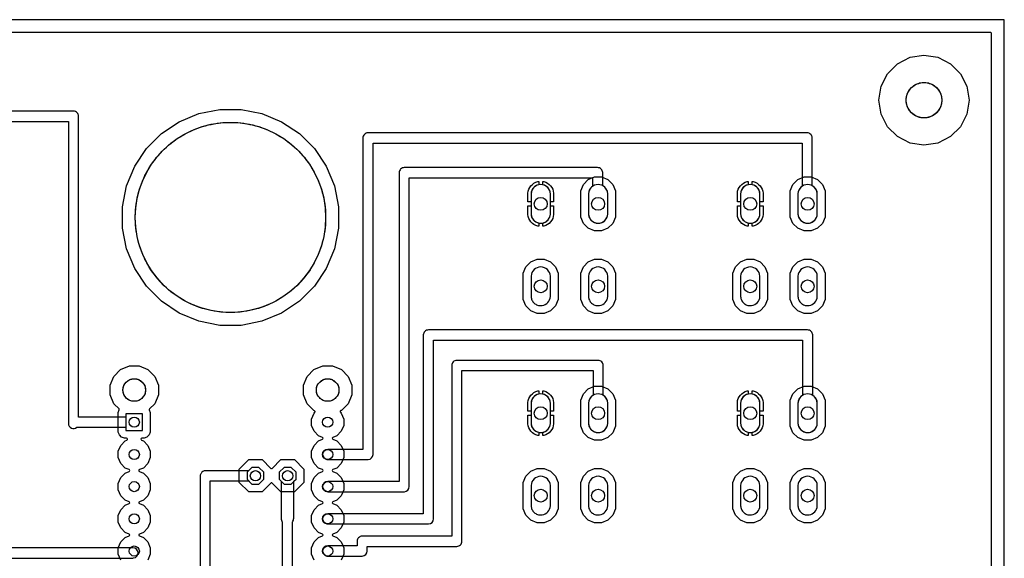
# Model space of a CAD drawing. Header units: millimetres. Extents: x 0 to 127, y 0 to 102.
# Tile 4 of 4: x 49 to 127, y 59 to 102. Entities that reach past the tile are written whole.
import ezdxf

# ---------------------------------------------------------------- set-up
doc = ezdxf.new("R2010")
doc.units = ezdxf.units.MM

msp = doc.modelspace()

# ---------------------------------------------------------------- linework, layer by layer
at = {"layer": '16_copper'}
for points in [[(125.893, 1.017, 0.392588), (125.964, 1.092), (125.964, 100.508, 0.414214), (125.888, 100.584), (1.092, 100.584, 0.414214), (1.016, 100.508), (1.016, 1.092, 0.414214), (1.092, 1.016), (125.888, 1.016)], [(89.433, 87.224), (89.433, 87.913), (89.458, 88.071), (89.508, 88.223), (89.58, 88.366), (89.674, 88.495), (89.788, 88.608), (89.917, 88.702), (90.059, 88.775), (90.211, 88.824), (90.297, 88.838), (90.297, 88.58, 0.342624), (89.687, 87.871), (89.687, 87.224)], [(91.211, 87.224), (91.211, 87.871, 0.342626), (90.602, 88.58), (90.602, 88.838), (90.687, 88.824), (90.839, 88.775), (90.982, 88.702), (91.111, 88.608), (91.224, 88.495), (91.318, 88.366), (91.391, 88.223), (91.44, 88.071), (91.465, 87.913), (91.465, 87.224)], [(95.083, 85.555, 0.357806), (95.733, 86.272), (95.733, 87.871, 0.95208), (94.209, 87.871), (94.209, 86.272), (94.216, 86.197), (94.231, 86.124), (94.252, 86.052), (94.281, 85.983), (94.316, 85.917), (94.358, 85.855), (94.405, 85.797), (94.458, 85.744), (94.516, 85.696), (94.578, 85.655), (94.644, 85.62), (94.714, 85.591), (94.785, 85.569), (94.859, 85.555), (94.933, 85.547), (95.008, 85.547)], [(105.943, 87.224), (105.943, 87.913), (105.968, 88.071), (106.018, 88.223), (106.09, 88.366), (106.184, 88.495), (106.298, 88.608), (106.427, 88.702), (106.569, 88.775), (106.721, 88.824), (106.807, 88.838), (106.807, 88.58, 0.342624), (106.197, 87.871), (106.197, 87.224)], [(107.721, 87.224), (107.721, 87.871, 0.342626), (107.112, 88.58), (107.112, 88.838), (107.197, 88.824), (107.349, 88.775), (107.492, 88.702), (107.621, 88.608), (107.734, 88.495), (107.828, 88.366), (107.901, 88.223), (107.95, 88.071), (107.975, 87.913), (107.975, 87.224)], [(111.593, 85.555, 0.357806), (112.243, 86.272), (112.243, 87.871, 0.95208), (110.719, 87.871), (110.719, 86.272), (110.726, 86.197), (110.741, 86.124), (110.762, 86.052), (110.791, 85.983), (110.826, 85.917), (110.868, 85.855), (110.915, 85.797), (110.968, 85.744), (111.026, 85.696), (111.088, 85.655), (111.154, 85.62), (111.224, 85.591), (111.295, 85.569), (111.369, 85.555), (111.443, 85.547), (111.518, 85.547)], [(90.211, 85.318), (90.059, 85.368), (89.917, 85.44), (89.788, 85.534), (89.674, 85.647), (89.58, 85.777), (89.508, 85.919), (89.458, 86.071), (89.433, 86.229), (89.433, 86.919), (89.687, 86.919), (89.687, 86.272, 0.342624), (90.297, 85.563), (90.297, 85.305)], [(90.602, 85.563, 0.342626), (91.211, 86.272), (91.211, 86.919), (91.465, 86.919), (91.465, 86.229), (91.44, 86.071), (91.391, 85.919), (91.318, 85.777), (91.224, 85.647), (91.111, 85.534), (90.982, 85.44), (90.839, 85.368), (90.687, 85.318), (90.602, 85.305)], [(106.721, 85.318), (106.569, 85.368), (106.427, 85.44), (106.298, 85.534), (106.184, 85.647), (106.09, 85.777), (106.018, 85.919), (105.968, 86.071), (105.943, 86.229), (105.943, 86.919), (106.197, 86.919), (106.197, 86.272, 0.342624), (106.807, 85.563), (106.807, 85.305)], [(107.112, 85.563, 0.342626), (107.721, 86.272), (107.721, 86.919), (107.975, 86.919), (107.975, 86.229), (107.95, 86.071), (107.901, 85.919), (107.828, 85.777), (107.734, 85.647), (107.621, 85.534), (107.492, 85.44), (107.349, 85.368), (107.197, 85.318), (107.112, 85.305)], [(90.561, 79.052, 0.357806), (91.211, 79.769), (91.211, 81.368, 0.95208), (89.687, 81.368), (89.687, 79.769), (89.695, 79.695), (89.709, 79.621), (89.731, 79.55), (89.76, 79.481), (89.795, 79.415), (89.837, 79.352), (89.884, 79.294), (89.937, 79.242), (89.995, 79.194), (90.057, 79.152), (90.123, 79.117), (90.192, 79.088), (90.264, 79.067), (90.337, 79.052), (90.412, 79.045), (90.487, 79.045)], [(95.083, 79.052, 0.357806), (95.733, 79.769), (95.733, 81.368, 0.95208), (94.209, 81.368), (94.209, 79.769), (94.216, 79.695), (94.231, 79.621), (94.252, 79.55), (94.281, 79.481), (94.316, 79.415), (94.358, 79.352), (94.405, 79.294), (94.458, 79.242), (94.516, 79.194), (94.578, 79.152), (94.644, 79.117), (94.714, 79.088), (94.785, 79.067), (94.859, 79.052), (94.933, 79.045), (95.008, 79.045)], [(107.071, 79.052, 0.357806), (107.721, 79.769), (107.721, 81.368, 0.95208), (106.197, 81.368), (106.197, 79.769), (106.205, 79.695), (106.219, 79.621), (106.241, 79.55), (106.27, 79.481), (106.305, 79.415), (106.347, 79.352), (106.394, 79.294), (106.447, 79.242), (106.505, 79.194), (106.567, 79.152), (106.633, 79.117), (106.702, 79.088), (106.774, 79.067), (106.847, 79.052), (106.922, 79.045), (106.997, 79.045)], [(111.593, 79.052, 0.357806), (112.243, 79.769), (112.243, 81.368, 0.95208), (110.719, 81.368), (110.719, 79.769), (110.726, 79.695), (110.741, 79.621), (110.762, 79.55), (110.791, 79.481), (110.826, 79.415), (110.868, 79.352), (110.915, 79.294), (110.968, 79.242), (111.026, 79.194), (111.088, 79.152), (111.154, 79.117), (111.224, 79.088), (111.295, 79.067), (111.369, 79.052), (111.443, 79.045), (111.518, 79.045)], [(89.433, 70.714), (89.433, 71.403), (89.458, 71.561), (89.508, 71.713), (89.58, 71.856), (89.674, 71.985), (89.788, 72.098), (89.917, 72.192), (90.059, 72.265), (90.211, 72.314), (90.297, 72.328), (90.297, 72.07, 0.342624), (89.687, 71.361), (89.687, 70.714)], [(91.211, 70.714), (91.211, 71.361, 0.342626), (90.602, 72.07), (90.602, 72.328), (90.687, 72.314), (90.839, 72.265), (90.982, 72.192), (91.111, 72.098), (91.224, 71.985), (91.318, 71.856), (91.391, 71.713), (91.44, 71.561), (91.465, 71.403), (91.465, 70.714)], [(105.943, 70.714), (105.943, 71.403), (105.968, 71.561), (106.018, 71.713), (106.09, 71.856), (106.184, 71.985), (106.298, 72.098), (106.427, 72.192), (106.569, 72.265), (106.721, 72.314), (106.807, 72.328), (106.807, 72.07, 0.342624), (106.197, 71.361), (106.197, 70.714)], [(107.721, 70.714), (107.721, 71.361, 0.342626), (107.112, 72.07), (107.112, 72.328), (107.197, 72.314), (107.349, 72.265), (107.492, 72.192), (107.621, 72.098), (107.734, 71.985), (107.828, 71.856), (107.901, 71.713), (107.95, 71.561), (107.975, 71.403), (107.975, 70.714)], [(95.083, 69.045, 0.357806), (95.733, 69.762), (95.733, 71.361, 0.95208), (94.209, 71.361), (94.209, 69.762), (94.216, 69.687), (94.231, 69.614), (94.252, 69.542), (94.281, 69.473), (94.316, 69.407), (94.358, 69.345), (94.405, 69.287), (94.458, 69.234), (94.516, 69.186), (94.578, 69.145), (94.644, 69.11), (94.714, 69.081), (94.785, 69.059), (94.859, 69.045), (94.933, 69.037), (95.008, 69.037)], [(111.593, 69.045, 0.357806), (112.243, 69.762), (112.243, 71.361, 0.95208), (110.719, 71.361), (110.719, 69.762), (110.726, 69.687), (110.741, 69.614), (110.762, 69.542), (110.791, 69.473), (110.826, 69.407), (110.868, 69.345), (110.915, 69.287), (110.968, 69.234), (111.026, 69.186), (111.088, 69.145), (111.154, 69.11), (111.224, 69.081), (111.295, 69.059), (111.369, 69.045), (111.443, 69.037), (111.518, 69.037)], [(90.211, 68.808), (90.059, 68.858), (89.917, 68.93), (89.788, 69.024), (89.674, 69.137), (89.58, 69.267), (89.508, 69.409), (89.458, 69.561), (89.433, 69.719), (89.433, 70.409), (89.687, 70.409), (89.687, 69.762, 0.342624), (90.297, 69.053), (90.297, 68.795)], [(90.602, 69.053, 0.342626), (91.211, 69.762), (91.211, 70.409), (91.465, 70.409), (91.465, 69.719), (91.44, 69.561), (91.391, 69.409), (91.318, 69.267), (91.224, 69.137), (91.111, 69.024), (90.982, 68.93), (90.839, 68.858), (90.687, 68.808), (90.602, 68.795)], [(106.721, 68.808), (106.569, 68.858), (106.427, 68.93), (106.298, 69.024), (106.184, 69.137), (106.09, 69.267), (106.018, 69.409), (105.968, 69.561), (105.943, 69.719), (105.943, 70.409), (106.197, 70.409), (106.197, 69.762, 0.342624), (106.807, 69.053), (106.807, 68.795)], [(107.112, 69.053, 0.342626), (107.721, 69.762), (107.721, 70.409), (107.975, 70.409), (107.975, 69.719), (107.95, 69.561), (107.901, 69.409), (107.828, 69.267), (107.734, 69.137), (107.621, 69.024), (107.492, 68.93), (107.349, 68.858), (107.197, 68.808), (107.112, 68.795)], [(67.441, 64.357), (66.697, 65.101), (66.697, 66.153), (67.441, 66.897), (68.493, 66.897), (69.183, 66.207, 0.414214), (69.291, 66.207), (69.981, 66.897), (71.033, 66.897), (71.777, 66.153), (71.777, 65.101), (71.033, 64.357), (69.981, 64.357), (69.291, 65.047, 0.414214), (69.183, 65.047), (68.493, 64.357)], [(90.561, 62.542, 0.357806), (91.211, 63.259), (91.211, 64.858, 0.95208), (89.687, 64.858), (89.687, 63.259), (89.695, 63.185), (89.709, 63.111), (89.731, 63.04), (89.76, 62.971), (89.795, 62.905), (89.837, 62.842), (89.884, 62.784), (89.937, 62.732), (89.995, 62.684), (90.057, 62.642), (90.123, 62.607), (90.192, 62.578), (90.264, 62.557), (90.337, 62.542), (90.412, 62.535), (90.487, 62.535)], [(95.083, 62.542, 0.357806), (95.733, 63.259), (95.733, 64.858, 0.95208), (94.209, 64.858), (94.209, 63.259), (94.216, 63.185), (94.231, 63.111), (94.252, 63.04), (94.281, 62.971), (94.316, 62.905), (94.358, 62.842), (94.405, 62.784), (94.458, 62.732), (94.516, 62.684), (94.578, 62.642), (94.644, 62.607), (94.714, 62.578), (94.785, 62.557), (94.859, 62.542), (94.933, 62.535), (95.008, 62.535)], [(107.071, 62.542, 0.357806), (107.721, 63.259), (107.721, 64.858, 0.95208), (106.197, 64.858), (106.197, 63.259), (106.205, 63.185), (106.219, 63.111), (106.241, 63.04), (106.27, 62.971), (106.305, 62.905), (106.347, 62.842), (106.394, 62.784), (106.447, 62.732), (106.505, 62.684), (106.567, 62.642), (106.633, 62.607), (106.702, 62.578), (106.774, 62.557), (106.847, 62.542), (106.922, 62.535), (106.997, 62.535)], [(111.593, 62.542, 0.357806), (112.243, 63.259), (112.243, 64.858, 0.95208), (110.719, 64.858), (110.719, 63.259), (110.726, 63.185), (110.741, 63.111), (110.762, 63.04), (110.791, 62.971), (110.826, 62.905), (110.868, 62.842), (110.915, 62.784), (110.968, 62.732), (111.026, 62.684), (111.088, 62.642), (111.154, 62.607), (111.224, 62.578), (111.295, 62.557), (111.369, 62.542), (111.443, 62.535), (111.518, 62.535)]]:
    msp.add_lwpolyline(points, format="xyb", close=True, dxfattribs=at)
for points in [[(119.551, 91.869), (118.56, 92.374), (117.774, 93.16), (117.269, 94.151), (117.095, 95.25), (117.269, 96.349), (117.774, 97.34), (118.56, 98.126), (119.551, 98.631), (120.65, 98.805), (121.749, 98.631), (122.74, 98.126), (123.526, 97.34), (124.031, 96.349), (124.205, 95.25), (124.031, 94.151), (123.526, 93.16), (122.74, 92.374), (121.749, 91.869), (120.65, 91.695)], [(65.161, 77.484), (63.516, 77.811), (61.966, 78.453), (60.571, 79.385), (59.385, 80.571), (58.453, 81.966), (57.811, 83.516), (57.484, 85.161), (57.484, 86.839), (57.811, 88.484), (58.453, 90.034), (59.385, 91.429), (60.571, 92.615), (61.966, 93.547), (63.516, 94.189), (65.161, 94.516), (66.839, 94.516), (68.484, 94.189), (70.034, 93.547), (71.429, 92.615), (72.615, 91.429), (73.547, 90.034), (74.189, 88.484), (74.516, 86.839), (74.516, 85.161), (74.189, 83.516), (73.547, 81.966), (72.615, 80.571), (71.429, 79.385), (70.034, 78.453), (68.484, 77.811), (66.839, 77.484)], [(94.698, 84.938), (94.194, 85.146), (93.808, 85.532), (93.599, 86.036), (93.599, 88.106), (93.808, 88.61), (94.194, 88.996), (94.698, 89.205), (95.243, 89.205), (95.748, 88.996), (96.133, 88.61), (96.342, 88.106), (96.342, 86.036), (96.133, 85.532), (95.748, 85.146), (95.243, 84.938)], [(111.208, 84.938), (110.704, 85.146), (110.318, 85.532), (110.109, 86.036), (110.109, 88.106), (110.318, 88.61), (110.704, 88.996), (111.208, 89.205), (111.753, 89.205), (112.258, 88.996), (112.643, 88.61), (112.852, 88.106), (112.852, 86.036), (112.643, 85.532), (112.258, 85.146), (111.753, 84.938)], [(90.177, 78.435), (89.672, 78.644), (89.287, 79.03), (89.078, 79.534), (89.078, 81.604), (89.287, 82.108), (89.672, 82.494), (90.177, 82.702), (90.722, 82.702), (91.226, 82.494), (91.612, 82.108), (91.821, 81.604), (91.821, 79.534), (91.612, 79.03), (91.226, 78.644), (90.722, 78.435)], [(94.698, 78.435), (94.194, 78.644), (93.808, 79.03), (93.599, 79.534), (93.599, 81.604), (93.808, 82.108), (94.194, 82.494), (94.698, 82.702), (95.243, 82.702), (95.748, 82.494), (96.133, 82.108), (96.342, 81.604), (96.342, 79.534), (96.133, 79.03), (95.748, 78.644), (95.243, 78.435)], [(106.687, 78.435), (106.182, 78.644), (105.797, 79.03), (105.588, 79.534), (105.588, 81.604), (105.797, 82.108), (106.182, 82.494), (106.687, 82.702), (107.232, 82.702), (107.736, 82.494), (108.122, 82.108), (108.331, 81.604), (108.331, 79.534), (108.122, 79.03), (107.736, 78.644), (107.232, 78.435)], [(111.208, 78.435), (110.704, 78.644), (110.318, 79.03), (110.109, 79.534), (110.109, 81.604), (110.318, 82.108), (110.704, 82.494), (111.208, 82.702), (111.753, 82.702), (112.258, 82.494), (112.643, 82.108), (112.852, 81.604), (112.852, 79.534), (112.643, 79.03), (112.258, 78.644), (111.753, 78.435)], [(94.698, 68.428), (94.194, 68.636), (93.808, 69.022), (93.599, 69.526), (93.599, 71.596), (93.808, 72.1), (94.194, 72.486), (94.698, 72.695), (95.243, 72.695), (95.748, 72.486), (96.133, 72.1), (96.342, 71.596), (96.342, 69.526), (96.133, 69.022), (95.748, 68.636), (95.243, 68.428)], [(111.208, 68.428), (110.704, 68.636), (110.318, 69.022), (110.109, 69.526), (110.109, 71.596), (110.318, 72.1), (110.704, 72.486), (111.208, 72.695), (111.753, 72.695), (112.258, 72.486), (112.643, 72.1), (112.852, 71.596), (112.852, 69.526), (112.643, 69.022), (112.258, 68.636), (111.753, 68.428)], [(59.074, 70.504), (57.766, 70.504), (57.766, 69.196), (59.074, 69.196)], [(68.627, 65.354), (68.627, 65.901), (68.24, 66.288), (67.693, 66.288), (67.306, 65.901), (67.306, 65.354), (67.693, 64.967), (68.24, 64.967)], [(71.167, 65.354), (71.167, 65.901), (70.78, 66.288), (70.233, 66.288), (69.846, 65.901), (69.846, 65.354), (70.233, 64.967), (70.78, 64.967)], [(90.177, 61.925), (89.672, 62.134), (89.287, 62.52), (89.078, 63.024), (89.078, 65.094), (89.287, 65.598), (89.672, 65.984), (90.177, 66.192), (90.722, 66.192), (91.226, 65.984), (91.612, 65.598), (91.821, 65.094), (91.821, 63.024), (91.612, 62.52), (91.226, 62.134), (90.722, 61.925)], [(94.698, 61.925), (94.194, 62.134), (93.808, 62.52), (93.599, 63.024), (93.599, 65.094), (93.808, 65.598), (94.194, 65.984), (94.698, 66.192), (95.243, 66.192), (95.748, 65.984), (96.133, 65.598), (96.342, 65.094), (96.342, 63.024), (96.133, 62.52), (95.748, 62.134), (95.243, 61.925)], [(106.687, 61.925), (106.182, 62.134), (105.797, 62.52), (105.588, 63.024), (105.588, 65.094), (105.797, 65.598), (106.182, 65.984), (106.687, 66.192), (107.232, 66.192), (107.736, 65.984), (108.122, 65.598), (108.331, 65.094), (108.331, 63.024), (108.122, 62.52), (107.736, 62.134), (107.232, 61.925)], [(111.208, 61.925), (110.704, 62.134), (110.318, 62.52), (110.109, 63.024), (110.109, 65.094), (110.318, 65.598), (110.704, 65.984), (111.208, 66.192), (111.753, 66.192), (112.258, 65.984), (112.643, 65.598), (112.852, 65.094), (112.852, 63.024), (112.643, 62.52), (112.258, 62.134), (111.753, 61.925)]]:
    msp.add_lwpolyline(points, close=True, dxfattribs=at)
for points in [[(57.349, 58.974), (57.156, 59.439), (57.156, 59.941), (57.349, 60.406), (57.704, 60.761), (58.014, 60.89, 0.66819), (58.014, 61.03), (57.704, 61.159), (57.349, 61.514), (57.156, 61.979), (57.156, 62.481), (57.349, 62.946), (57.704, 63.301), (58.014, 63.43, 0.66819), (58.014, 63.57), (57.704, 63.699), (57.349, 64.054), (57.156, 64.519), (57.156, 65.021), (57.349, 65.486), (57.704, 65.841), (58.014, 65.97, 0.66819), (58.014, 66.11), (57.704, 66.239), (57.349, 66.594), (57.156, 67.059), (57.156, 67.561), (57.349, 68.026), (57.704, 68.381), (57.846, 68.44, 0.820685), (57.816, 68.586), (57.645, 68.586), (57.421, 68.679), (57.249, 68.851), (57.156, 69.075), (57.156, 70.625), (57.235, 70.815, 0.303353), (57.218, 70.898), (56.805, 71.311), (56.515, 72.011), (56.515, 72.769), (56.805, 73.469), (57.341, 74.005), (58.041, 74.295), (58.799, 74.295), (59.499, 74.005), (60.035, 73.469), (60.325, 72.769), (60.325, 72.011), (60.035, 71.311), (59.622, 70.898, 0.303353), (59.605, 70.815), (59.684, 70.625), (59.684, 69.075), (59.591, 68.851), (59.419, 68.679), (59.195, 68.586), (59.024, 68.586, 0.820685), (58.994, 68.44), (59.136, 68.381), (59.491, 68.026), (59.684, 67.561), (59.684, 67.059), (59.491, 66.594), (59.136, 66.239), (58.826, 66.11, 0.66819), (58.826, 65.97), (59.136, 65.841), (59.491, 65.486), (59.684, 65.021), (59.684, 64.519), (59.491, 64.054), (59.136, 63.699), (58.826, 63.57, 0.66819), (58.826, 63.43), (59.136, 63.301), (59.491, 62.946), (59.684, 62.481), (59.684, 61.979), (59.491, 61.514), (59.136, 61.159), (58.826, 61.03, 0.66819), (58.826, 60.89), (59.136, 60.761), (59.491, 60.406), (59.684, 59.941), (59.684, 59.439), (59.491, 58.974)], [(72.589, 58.974), (72.396, 59.439), (72.396, 59.941), (72.589, 60.406), (72.944, 60.761), (73.254, 60.89, 0.66819), (73.254, 61.03), (72.944, 61.159), (72.589, 61.514), (72.396, 61.979), (72.396, 62.481), (72.589, 62.946), (72.944, 63.301), (73.254, 63.43, 0.66819), (73.254, 63.57), (72.944, 63.699), (72.589, 64.054), (72.396, 64.519), (72.396, 65.021), (72.589, 65.486), (72.944, 65.841), (73.254, 65.97, 0.66819), (73.254, 66.11), (72.944, 66.239), (72.589, 66.594), (72.396, 67.059), (72.396, 67.561), (72.589, 68.026), (72.944, 68.381), (73.254, 68.51, 0.66819), (73.254, 68.65), (72.944, 68.779), (72.589, 69.134), (72.396, 69.599), (72.396, 70.101), (72.589, 70.566), (72.654, 70.631, 0.534516), (72.629, 70.755), (72.581, 70.775), (72.045, 71.311), (71.755, 72.011), (71.755, 72.769), (72.045, 73.469), (72.581, 74.005), (73.281, 74.295), (74.039, 74.295), (74.739, 74.005), (75.275, 73.469), (75.565, 72.769), (75.565, 72.011), (75.275, 71.311), (74.739, 70.775, 0.745931), (74.666, 70.631), (74.731, 70.566), (74.924, 70.101), (74.924, 69.599), (74.731, 69.134), (74.376, 68.779), (74.066, 68.65, 0.66819), (74.066, 68.51), (74.376, 68.381), (74.731, 68.026), (74.924, 67.561), (74.924, 67.059), (74.731, 66.594), (74.376, 66.239), (74.066, 66.11, 0.66819), (74.066, 65.97), (74.376, 65.841), (74.731, 65.486), (74.924, 65.021), (74.924, 64.519), (74.731, 64.054), (74.376, 63.699), (74.066, 63.57, 0.66819), (74.066, 63.43), (74.376, 63.301), (74.731, 62.946), (74.924, 62.481), (74.924, 61.979), (74.731, 61.514), (74.376, 61.159), (74.066, 61.03, 0.66819), (74.066, 60.89), (74.376, 60.761), (74.731, 60.406), (74.924, 59.941), (74.924, 59.439), (74.731, 58.974)]]:
    msp.add_lwpolyline(points, format="xyb", dxfattribs=at)
at = {"layer": '1_copper'}
for points in [[(59.074, 70.504), (57.766, 70.504), (57.766, 70.25), (54.032, 70.25), (54.032, 93.98, 0.414214), (53.632, 94.38), (24.854, 94.38), (24.594, 94.64), (24.046, 94.64), (23.66, 94.254), (23.66, 93.706), (24.046, 93.32), (24.594, 93.32), (24.854, 93.58), (53.232, 93.58), (53.232, 69.752, 0.642142), (53.893, 69.45), (57.766, 69.45), (57.766, 69.196), (59.074, 69.196)], [(76.846, 66.911, 0.406257), (77.235, 67.31), (77.235, 91.872), (111.043, 91.872), (111.043, 88.457, 0.231343), (110.719, 87.871), (110.719, 86.272, 0.95208), (112.243, 86.272), (112.243, 87.871, 0.262498), (111.843, 88.504), (111.843, 92.272, 0.414214), (111.443, 92.672), (76.835, 92.672, 0.414214), (76.435, 92.272), (76.435, 67.71), (73.66, 67.71, 0.931826), (73.604, 66.914), (73.66, 66.91), (76.835, 66.91)], [(79.703, 64.371, 0.406257), (80.093, 64.77), (80.093, 89.135), (94.532, 89.135), (94.532, 88.457, 0.231343), (94.209, 87.871), (94.209, 86.272, 0.95208), (95.733, 86.272), (95.733, 87.871, 0.262498), (95.333, 88.504), (95.333, 89.535, 0.414214), (94.933, 89.935), (79.693, 89.935, 0.414214), (79.293, 89.535), (79.293, 65.17), (73.66, 65.17, 0.931826), (73.604, 64.374), (73.66, 64.37), (79.693, 64.37)], [(90.561, 85.555, 0.357806), (91.211, 86.272), (91.211, 87.871, 0.95208), (89.687, 87.871), (89.687, 86.272), (89.695, 86.197), (89.709, 86.124), (89.731, 86.052), (89.76, 85.983), (89.795, 85.917), (89.837, 85.855), (89.884, 85.797), (89.937, 85.744), (89.995, 85.696), (90.057, 85.655), (90.123, 85.62), (90.192, 85.591), (90.264, 85.569), (90.337, 85.555), (90.412, 85.547), (90.487, 85.547)], [(107.071, 85.555, 0.357806), (107.721, 86.272), (107.721, 87.871, 0.95208), (106.197, 87.871), (106.197, 86.272), (106.205, 86.197), (106.219, 86.124), (106.241, 86.052), (106.27, 85.983), (106.305, 85.917), (106.347, 85.855), (106.394, 85.797), (106.447, 85.744), (106.505, 85.696), (106.567, 85.655), (106.633, 85.62), (106.702, 85.591), (106.774, 85.569), (106.847, 85.555), (106.922, 85.547), (106.997, 85.547)], [(58.368, 59.141, 0.939365), (58.318, 59.938), (30.65, 59.938), (30.65, 81.99, 1), (29.85, 81.99), (29.85, 59.631, 0.485297), (30.238, 59.138), (58.318, 59.138)], [(90.561, 79.052, 0.357806), (91.211, 79.769), (91.211, 81.368, 0.95208), (89.687, 81.368), (89.687, 79.769), (89.695, 79.695), (89.709, 79.621), (89.731, 79.55), (89.76, 79.481), (89.795, 79.415), (89.837, 79.352), (89.884, 79.294), (89.937, 79.242), (89.995, 79.194), (90.057, 79.152), (90.123, 79.117), (90.192, 79.088), (90.264, 79.067), (90.337, 79.052), (90.412, 79.045), (90.487, 79.045)], [(95.083, 79.052, 0.357806), (95.733, 79.769), (95.733, 81.368, 0.95208), (94.209, 81.368), (94.209, 79.769), (94.216, 79.695), (94.231, 79.621), (94.252, 79.55), (94.281, 79.481), (94.316, 79.415), (94.358, 79.352), (94.405, 79.294), (94.458, 79.242), (94.516, 79.194), (94.578, 79.152), (94.644, 79.117), (94.714, 79.088), (94.785, 79.067), (94.859, 79.052), (94.933, 79.045), (95.008, 79.045)], [(107.071, 79.052, 0.357806), (107.721, 79.769), (107.721, 81.368, 0.95208), (106.197, 81.368), (106.197, 79.769), (106.205, 79.695), (106.219, 79.621), (106.241, 79.55), (106.27, 79.481), (106.305, 79.415), (106.347, 79.352), (106.394, 79.294), (106.447, 79.242), (106.505, 79.194), (106.567, 79.152), (106.633, 79.117), (106.702, 79.088), (106.774, 79.067), (106.847, 79.052), (106.922, 79.045), (106.997, 79.045)], [(111.593, 79.052, 0.357806), (112.243, 79.769), (112.243, 81.368, 0.95208), (110.719, 81.368), (110.719, 79.769), (110.726, 79.695), (110.741, 79.621), (110.762, 79.55), (110.791, 79.481), (110.826, 79.415), (110.868, 79.352), (110.915, 79.294), (110.968, 79.242), (111.026, 79.194), (111.088, 79.152), (111.154, 79.117), (111.224, 79.088), (111.295, 79.067), (111.369, 79.052), (111.443, 79.045), (111.518, 79.045)], [(81.608, 61.831, 0.406257), (81.998, 62.23), (81.998, 76.33), (111.081, 76.33), (111.081, 71.972, 0.247233), (110.719, 71.361), (110.719, 69.762, 0.95208), (112.243, 69.762), (112.243, 71.361, 0.247233), (111.881, 71.972), (111.881, 76.73, 0.414214), (111.481, 77.13), (81.598, 77.13, 0.414214), (81.198, 76.73), (81.198, 62.63), (73.66, 62.63, 0.931826), (73.604, 61.834), (73.66, 61.83), (81.598, 61.83)], [(76.388, 59.291, 0.406257), (76.777, 59.69), (76.777, 60.061), (83.835, 60.061, 0.414214), (84.235, 60.461), (84.235, 73.92), (94.571, 73.92), (94.571, 71.972, 0.247233), (94.209, 71.361), (94.209, 69.762, 0.95208), (95.733, 69.762), (95.733, 71.361, 0.247233), (95.371, 71.972), (95.371, 74.32, 0.414214), (94.971, 74.72), (83.835, 74.72, 0.414214), (83.435, 74.32), (83.435, 60.861), (76.377, 60.861, 0.414214), (75.977, 60.461), (75.977, 60.09), (73.66, 60.09, 0.931826), (73.604, 59.294), (73.66, 59.29), (76.377, 59.29)], [(90.561, 69.045, 0.357806), (91.211, 69.762), (91.211, 71.361, 0.95208), (89.687, 71.361), (89.687, 69.762), (89.695, 69.687), (89.709, 69.614), (89.731, 69.542), (89.76, 69.473), (89.795, 69.407), (89.837, 69.345), (89.884, 69.287), (89.937, 69.234), (89.995, 69.186), (90.057, 69.145), (90.123, 69.11), (90.192, 69.081), (90.264, 69.059), (90.337, 69.045), (90.412, 69.037), (90.487, 69.037)], [(107.071, 69.045, 0.357806), (107.721, 69.762), (107.721, 71.361, 0.95208), (106.197, 71.361), (106.197, 69.762), (106.205, 69.687), (106.219, 69.614), (106.241, 69.542), (106.27, 69.473), (106.305, 69.407), (106.347, 69.345), (106.394, 69.287), (106.447, 69.234), (106.505, 69.186), (106.567, 69.145), (106.633, 69.11), (106.702, 69.081), (106.774, 69.059), (106.847, 69.045), (106.922, 69.037), (106.997, 69.037)], [(64.838, 55.558), (64.838, 56.252), (64.4, 56.69), (64.4, 65.227), (67.433, 65.227), (67.693, 64.967), (68.24, 64.967), (68.627, 65.354), (68.627, 65.901), (68.24, 66.288), (67.693, 66.288), (67.433, 66.027), (64.052, 66.027, 0.283423), (63.679, 65.814), (63.652, 65.773, 0.129762), (63.6, 65.575), (63.6, 56.69), (63.162, 56.252), (63.162, 55.558), (63.653, 55.067), (64.347, 55.067)], [(73.71, 33.893, 0.939365), (73.66, 34.69), (70.885, 34.69), (70.885, 61.979, 0.1601), (70.985, 62.274), (71.004, 65.19), (71.167, 65.354), (71.167, 65.901), (70.78, 66.288), (70.233, 66.288), (69.846, 65.901), (69.846, 65.354), (70.004, 65.196), (69.985, 62.281, 0.163593), (70.085, 61.978), (70.085, 34.29, 0.414214), (70.485, 33.89), (73.66, 33.89)], [(90.561, 62.542, 0.357806), (91.211, 63.259), (91.211, 64.858, 0.95208), (89.687, 64.858), (89.687, 63.259), (89.695, 63.185), (89.709, 63.111), (89.731, 63.04), (89.76, 62.971), (89.795, 62.905), (89.837, 62.842), (89.884, 62.784), (89.937, 62.732), (89.995, 62.684), (90.057, 62.642), (90.123, 62.607), (90.192, 62.578), (90.264, 62.557), (90.337, 62.542), (90.412, 62.535), (90.487, 62.535)], [(95.083, 62.542, 0.357806), (95.733, 63.259), (95.733, 64.858, 0.95208), (94.209, 64.858), (94.209, 63.259), (94.216, 63.185), (94.231, 63.111), (94.252, 63.04), (94.281, 62.971), (94.316, 62.905), (94.358, 62.842), (94.405, 62.784), (94.458, 62.732), (94.516, 62.684), (94.578, 62.642), (94.644, 62.607), (94.714, 62.578), (94.785, 62.557), (94.859, 62.542), (94.933, 62.535), (95.008, 62.535)], [(107.071, 62.542, 0.357806), (107.721, 63.259), (107.721, 64.858, 0.95208), (106.197, 64.858), (106.197, 63.259), (106.205, 63.185), (106.219, 63.111), (106.241, 63.04), (106.27, 62.971), (106.305, 62.905), (106.347, 62.842), (106.394, 62.784), (106.447, 62.732), (106.505, 62.684), (106.567, 62.642), (106.633, 62.607), (106.702, 62.578), (106.774, 62.557), (106.847, 62.542), (106.922, 62.535), (106.997, 62.535)], [(111.593, 62.542, 0.357806), (112.243, 63.259), (112.243, 64.858, 0.95208), (110.719, 64.858), (110.719, 63.259), (110.726, 63.185), (110.741, 63.111), (110.762, 63.04), (110.791, 62.971), (110.826, 62.905), (110.868, 62.842), (110.915, 62.784), (110.968, 62.732), (111.026, 62.684), (111.088, 62.642), (111.154, 62.607), (111.224, 62.578), (111.295, 62.557), (111.369, 62.542), (111.443, 62.535), (111.518, 62.535)]]:
    msp.add_lwpolyline(points, format="xyb", close=True, dxfattribs=at)
at = {"layer": 'drills_NPTH'}
for centre, radius in [((120.65, 95.25), 1.4), ((66, 86), 7.5), ((58.42, 72.39), 0.889), ((73.66, 72.39), 0.889)]:
    msp.add_circle(centre, radius, dxfattribs=at)
at = {"layer": 'drills_PTH'}
for centre, radius in [((90.449, 87.071), 0.508), ((94.971, 87.071), 0.508), ((106.959, 87.071), 0.508), ((111.481, 87.071), 0.508), ((90.449, 80.569), 0.508), ((94.971, 80.569), 0.508), ((106.959, 80.569), 0.508), ((111.481, 80.569), 0.508), ((90.449, 70.561), 0.508), ((94.971, 70.561), 0.508), ((106.959, 70.561), 0.508), ((111.481, 70.561), 0.508), ((58.42, 69.85), 0.4), ((73.66, 69.85), 0.4), ((58.42, 67.31), 0.4), ((73.66, 67.31), 0.4), ((67.967, 65.627), 0.406), ((70.507, 65.627), 0.406), ((58.42, 64.77), 0.4), ((73.66, 64.77), 0.4), ((90.449, 64.059), 0.508), ((94.971, 64.059), 0.508), ((106.959, 64.059), 0.508), ((111.481, 64.059), 0.508), ((58.42, 62.23), 0.4), ((73.66, 62.23), 0.4), ((58.42, 59.69), 0.4), ((73.66, 59.69), 0.4)]:
    msp.add_circle(centre, radius, dxfattribs=at)
at = {"layer": 'holes'}
for points in [[(122.05, 95.2), (122.043, 95.1), (122.029, 95.001), (122.007, 94.904), (121.979, 94.808), (121.944, 94.714), (121.903, 94.623), (121.855, 94.535), (121.801, 94.451), (121.741, 94.371), (121.675, 94.295), (121.605, 94.225), (121.529, 94.159), (121.449, 94.099), (121.365, 94.045), (121.277, 93.997), (121.186, 93.956), (121.092, 93.921), (120.996, 93.893), (120.899, 93.871), (120.8, 93.857), (120.7, 93.85), (120.6, 93.85), (120.5, 93.857), (120.401, 93.871), (120.304, 93.893), (120.208, 93.921), (120.114, 93.956), (120.023, 93.997), (119.935, 94.045), (119.851, 94.099), (119.771, 94.159), (119.695, 94.225), (119.625, 94.295), (119.559, 94.371), (119.499, 94.451), (119.445, 94.535), (119.397, 94.623), (119.356, 94.714), (119.321, 94.808), (119.293, 94.904), (119.271, 95.001), (119.257, 95.1), (119.25, 95.2), (119.25, 95.3), (119.257, 95.4), (119.271, 95.499), (119.293, 95.596), (119.321, 95.692), (119.356, 95.786), (119.397, 95.877), (119.445, 95.965), (119.499, 96.049), (119.559, 96.129), (119.625, 96.205), (119.695, 96.275), (119.771, 96.341), (119.851, 96.401), (119.935, 96.455), (120.023, 96.503), (120.114, 96.544), (120.208, 96.579), (120.304, 96.607), (120.401, 96.629), (120.5, 96.643), (120.6, 96.65), (120.7, 96.65), (120.8, 96.643), (120.899, 96.629), (120.996, 96.607), (121.092, 96.579), (121.186, 96.544), (121.277, 96.503), (121.365, 96.455), (121.449, 96.401), (121.529, 96.341), (121.605, 96.275), (121.675, 96.205), (121.741, 96.129), (121.801, 96.049), (121.855, 95.965), (121.903, 95.877), (121.944, 95.786), (121.979, 95.692), (122.007, 95.596), (122.029, 95.499), (122.043, 95.4), (122.05, 95.3), (122.05, 95.2)], [(73.5, 85.882), (73.493, 85.647), (73.478, 85.411), (73.456, 85.177), (73.426, 84.943), (73.389, 84.71), (73.345, 84.479), (73.294, 84.249), (73.235, 84.021), (73.169, 83.794), (73.097, 83.57), (73.017, 83.349), (72.93, 83.13), (72.836, 82.913), (72.736, 82.7), (72.629, 82.49), (72.516, 82.284), (72.396, 82.081), (72.269, 81.882), (72.137, 81.687), (71.998, 81.496), (71.854, 81.31), (71.704, 81.129), (71.548, 80.952), (71.387, 80.78), (71.22, 80.613), (71.048, 80.452), (70.871, 80.296), (70.69, 80.146), (70.504, 80.002), (70.313, 79.863), (70.118, 79.731), (69.919, 79.604), (69.716, 79.484), (69.51, 79.371), (69.3, 79.264), (69.087, 79.164), (68.87, 79.07), (68.651, 78.983), (68.43, 78.903), (68.206, 78.831), (67.979, 78.765), (67.751, 78.706), (67.521, 78.655), (67.29, 78.611), (67.057, 78.574), (66.823, 78.544), (66.589, 78.522), (66.353, 78.507), (66.118, 78.5), (65.882, 78.5), (65.647, 78.507), (65.411, 78.522), (65.177, 78.544), (64.943, 78.574), (64.71, 78.611), (64.479, 78.655), (64.249, 78.706), (64.021, 78.765), (63.794, 78.831), (63.57, 78.903), (63.349, 78.983), (63.13, 79.07), (62.913, 79.164), (62.7, 79.264), (62.49, 79.371), (62.284, 79.484), (62.081, 79.604), (61.882, 79.731), (61.687, 79.863), (61.496, 80.002), (61.31, 80.146), (61.129, 80.296), (60.952, 80.452), (60.78, 80.613), (60.613, 80.78), (60.452, 80.952), (60.296, 81.129), (60.146, 81.31), (60.002, 81.496), (59.863, 81.687), (59.731, 81.882), (59.604, 82.081), (59.484, 82.284), (59.371, 82.49), (59.264, 82.7), (59.164, 82.913), (59.07, 83.13), (58.983, 83.349), (58.903, 83.57), (58.831, 83.794), (58.765, 84.021), (58.706, 84.249), (58.655, 84.479), (58.611, 84.71), (58.574, 84.943), (58.544, 85.177), (58.522, 85.411), (58.507, 85.647), (58.5, 85.882), (58.5, 86.118), (58.507, 86.353), (58.522, 86.589), (58.544, 86.823), (58.574, 87.057), (58.611, 87.29), (58.655, 87.521), (58.706, 87.751), (58.765, 87.979), (58.831, 88.206), (58.903, 88.43), (58.983, 88.651), (59.07, 88.87), (59.164, 89.087), (59.264, 89.3), (59.371, 89.51), (59.484, 89.716), (59.604, 89.919), (59.731, 90.118), (59.863, 90.313), (60.002, 90.504), (60.146, 90.69), (60.296, 90.871), (60.452, 91.048), (60.613, 91.22), (60.78, 91.387), (60.952, 91.548), (61.129, 91.704), (61.31, 91.854), (61.496, 91.998), (61.687, 92.137), (61.882, 92.269), (62.081, 92.396), (62.284, 92.516), (62.49, 92.629), (62.7, 92.736), (62.913, 92.836), (63.13, 92.93), (63.349, 93.017), (63.57, 93.097), (63.794, 93.169), (64.021, 93.235), (64.249, 93.294), (64.479, 93.345), (64.71, 93.389), (64.943, 93.426), (65.177, 93.456), (65.411, 93.478), (65.647, 93.493), (65.882, 93.5), (66.118, 93.5), (66.353, 93.493), (66.589, 93.478), (66.823, 93.456), (67.057, 93.426), (67.29, 93.389), (67.521, 93.345), (67.751, 93.294), (67.979, 93.235), (68.206, 93.169), (68.43, 93.097), (68.651, 93.017), (68.87, 92.93), (69.087, 92.836), (69.3, 92.736), (69.51, 92.629), (69.716, 92.516), (69.919, 92.396), (70.118, 92.269), (70.313, 92.137), (70.504, 91.998), (70.69, 91.854), (70.871, 91.704), (71.048, 91.548), (71.22, 91.387), (71.387, 91.22), (71.548, 91.048), (71.704, 90.871), (71.854, 90.69), (71.998, 90.504), (72.137, 90.313), (72.269, 90.118), (72.396, 89.919), (72.516, 89.716), (72.629, 89.51), (72.736, 89.3), (72.836, 89.087), (72.93, 88.87), (73.017, 88.651), (73.097, 88.43), (73.169, 88.206), (73.235, 87.979), (73.294, 87.751), (73.345, 87.521), (73.389, 87.29), (73.426, 87.057), (73.456, 86.823), (73.478, 86.589), (73.493, 86.353), (73.5, 86.118), (73.5, 85.882)], [(58.381, 71.501), (58.304, 71.508), (58.227, 71.521), (58.152, 71.541), (58.079, 71.568), (58.009, 71.601), (57.942, 71.64), (57.878, 71.684), (57.819, 71.734), (57.764, 71.789), (57.714, 71.848), (57.67, 71.912), (57.631, 71.979), (57.598, 72.049), (57.571, 72.122), (57.551, 72.197), (57.538, 72.274), (57.531, 72.351), (57.531, 72.429), (57.538, 72.506), (57.551, 72.583), (57.571, 72.658), (57.598, 72.731), (57.631, 72.801), (57.67, 72.868), (57.714, 72.932), (57.764, 72.991), (57.819, 73.046), (57.878, 73.096), (57.942, 73.14), (58.009, 73.179), (58.079, 73.212), (58.152, 73.239), (58.227, 73.259), (58.304, 73.272), (58.381, 73.279), (58.459, 73.279), (58.536, 73.272), (58.613, 73.259), (58.688, 73.239), (58.761, 73.212), (58.831, 73.179), (58.898, 73.14), (58.962, 73.096), (59.021, 73.046), (59.076, 72.991), (59.126, 72.932), (59.17, 72.868), (59.209, 72.801), (59.242, 72.731), (59.269, 72.658), (59.289, 72.583), (59.302, 72.506), (59.309, 72.429), (59.309, 72.351), (59.302, 72.274), (59.289, 72.197), (59.269, 72.122), (59.242, 72.049), (59.209, 71.979), (59.17, 71.912), (59.126, 71.848), (59.076, 71.789), (59.021, 71.734), (58.962, 71.684), (58.898, 71.64), (58.831, 71.601), (58.761, 71.568), (58.688, 71.541), (58.613, 71.521), (58.536, 71.508), (58.459, 71.501), (58.381, 71.501)], [(73.621, 71.501), (73.544, 71.508), (73.467, 71.521), (73.392, 71.541), (73.319, 71.568), (73.249, 71.601), (73.182, 71.64), (73.118, 71.684), (73.059, 71.734), (73.004, 71.789), (72.954, 71.848), (72.91, 71.912), (72.871, 71.979), (72.838, 72.049), (72.811, 72.122), (72.791, 72.197), (72.778, 72.274), (72.771, 72.351), (72.771, 72.429), (72.778, 72.506), (72.791, 72.583), (72.811, 72.658), (72.838, 72.731), (72.871, 72.801), (72.91, 72.868), (72.954, 72.932), (73.004, 72.991), (73.059, 73.046), (73.118, 73.096), (73.182, 73.14), (73.249, 73.179), (73.319, 73.212), (73.392, 73.239), (73.467, 73.259), (73.544, 73.272), (73.621, 73.279), (73.699, 73.279), (73.776, 73.272), (73.853, 73.259), (73.928, 73.239), (74.001, 73.212), (74.071, 73.179), (74.138, 73.14), (74.202, 73.096), (74.261, 73.046), (74.316, 72.991), (74.366, 72.932), (74.41, 72.868), (74.449, 72.801), (74.482, 72.731), (74.509, 72.658), (74.529, 72.583), (74.542, 72.506), (74.549, 72.429), (74.549, 72.351), (74.542, 72.274), (74.529, 72.197), (74.509, 72.122), (74.482, 72.049), (74.449, 71.979), (74.41, 71.912), (74.366, 71.848), (74.316, 71.789), (74.261, 71.734), (74.202, 71.684), (74.138, 71.64), (74.071, 71.601), (74.001, 71.568), (73.928, 71.541), (73.853, 71.521), (73.776, 71.508), (73.699, 71.501), (73.621, 71.501)]]:
    msp.add_lwpolyline(points, close=True, dxfattribs=at)
at = {"layer": 'outline'}
msp.add_lwpolyline([(0, 0), (126.98, 0), (126.98, 101.6), (0, 101.6), (0, 0)], close=True, dxfattribs=at)

doc.saveas('drawing.dxf')
